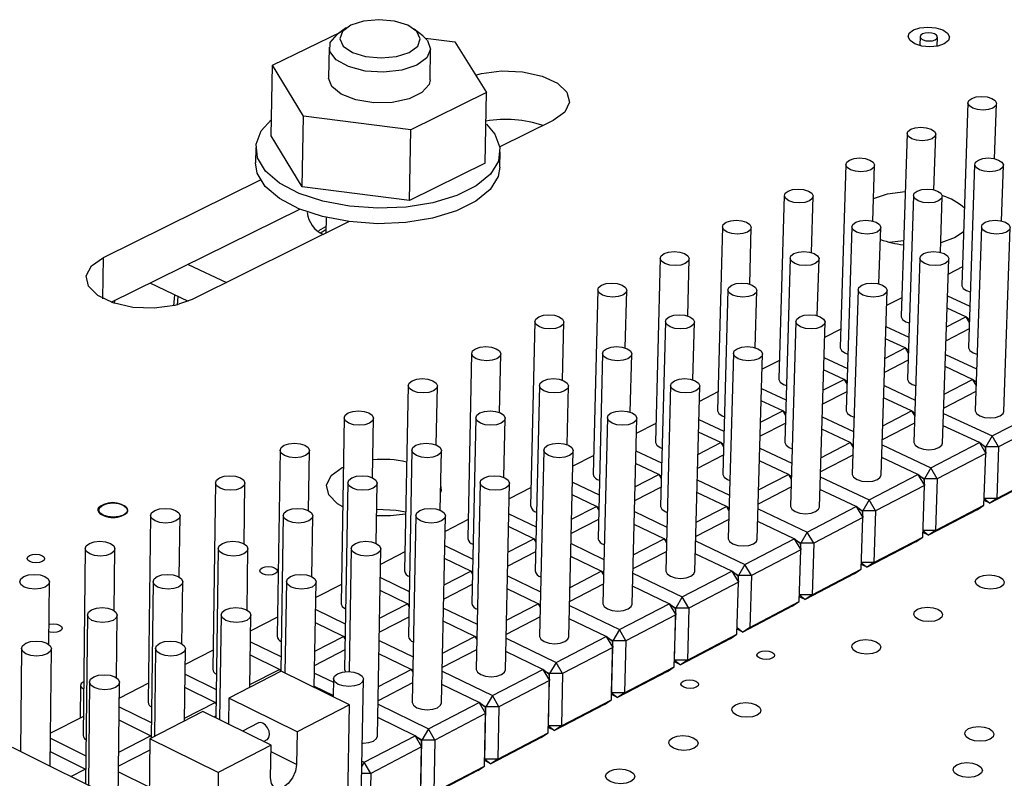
# Model space of a CAD drawing. Extents: x 70 to 210, y 70 to 141.
# Tile 10 of 13: x 149 to 173, y 104 to 122. Entities that reach past the tile are written whole.
import ezdxf

# ---------------------------------------------------------------- set-up
doc = ezdxf.new("R2010")
doc.units = 0
doc.layers.get('0').update_dxf_attribs({"linetype": 'CONTINUOUS'})

msp = doc.modelspace()

# ---------------------------------------------------------------- linework, layer by layer
at = {"color": 7, "linetype": 'CONTINUOUS'}
for p, q in [((155.299, 120.856), (156.94, 121.657)), ((157.065, 121.746), (156.851, 121.594)), ((158.892, 121.558), (158.684, 121.718)), ((158.955, 121.504), (159.652, 121.416)), ((159.652, 121.416), (160.412, 120.207)), ((170.767, 121.539), (170.76, 121.326)), ((171.172, 121.313), (171.179, 121.526)), ((156.654, 121.286), (156.642, 120.551)), ((159.063, 120.509), (159.078, 121.243)), ((155.273, 119.173), (155.299, 120.856)), ((156.041, 119.642), (155.299, 120.856)), ((160.412, 120.207), (158.606, 119.315)), ((160.376, 118.521), (160.412, 120.207)), ((171.908, 119.959), (171.759, 115.603)), ((172.544, 118.624), (172.59, 119.937)), ((156.014, 117.954), (156.041, 119.642)), ((158.606, 119.315), (156.041, 119.642)), ((162.007, 119.54), (160.731, 118.906)), ((158.574, 117.625), (158.606, 119.315)), ((170.454, 119.225), (170.312, 114.861)), ((171.094, 117.882), (171.138, 119.203)), ((156.014, 117.954), (155.273, 119.173)), ((154.905, 118.889), (154.899, 118.524)), ((160.731, 118.421), (160.739, 118.787)), ((160.376, 118.521), (158.574, 117.625)), ((168.992, 118.487), (168.857, 114.115)), ((172.067, 118.488), (171.917, 114.116)), ((169.635, 117.135), (169.678, 118.466)), ((172.707, 117.139), (172.753, 118.465)), ((151.266, 116.269), (155.017, 118.118)), ((158.574, 117.625), (156.014, 117.954)), ((167.522, 117.745), (167.394, 113.365)), ((168.17, 116.384), (168.21, 117.725)), ((170.606, 117.746), (170.463, 113.367)), ((171.249, 116.389), (171.294, 117.724)), ((151.453, 115.195), (155.952, 117.422)), ((157.136, 117.121), (153.385, 115.259)), ((156.585, 117.221), (156.579, 116.845)), ((156.405, 116.911), (156.572, 117.009)), ((166.045, 116.999), (165.924, 112.612)), ((166.696, 115.628), (166.734, 116.98)), ((169.137, 117), (169.001, 112.613)), ((169.783, 115.634), (169.826, 116.979)), ((172.229, 117.001), (172.077, 112.614)), ((172.763, 112.591), (172.918, 116.978)), ((170.031, 116.635), (170.371, 116.674)), ((164.56, 116.249), (164.446, 111.854)), ((165.215, 114.869), (165.251, 116.231)), ((167.66, 116.25), (167.531, 111.855)), ((168.31, 114.875), (168.351, 116.23)), ((170.76, 116.251), (170.615, 111.856)), ((171.303, 111.834), (171.451, 116.229)), ((153.286, 116.102), (154.204, 115.666)), ((171.774, 116.042), (171.439, 115.871)), ((153.293, 115.217), (152.379, 115.653)), ((163.067, 115.495), (162.96, 111.092)), ((163.725, 114.105), (163.76, 115.478)), ((166.175, 115.496), (166.053, 111.093)), ((166.829, 114.111), (166.868, 115.477)), ((169.283, 115.497), (169.146, 111.095)), ((169.835, 111.073), (169.976, 115.476)), ((151.53, 115.233), (151.525, 115.17)), ((152.949, 115.111), (152.968, 115.372)), ((153.035, 115.131), (153.05, 115.333)), ((170.326, 115.302), (169.965, 115.117)), ((171.421, 115.348), (171.951, 115.103)), ((171.86, 114.85), (171.412, 115.058)), ((161.566, 114.737), (161.466, 110.327)), ((164.683, 114.738), (164.567, 110.328)), ((167.799, 114.739), (167.668, 110.329)), ((171.397, 114.612), (171.86, 114.85)), ((171.86, 114.85), (171.938, 114.717)), ((171.94, 114.784), (171.86, 114.85)), ((162.228, 113.337), (162.261, 114.721)), ((165.34, 113.344), (165.377, 114.72)), ((168.36, 110.308), (168.494, 114.719)), ((168.871, 114.557), (168.483, 114.359)), ((169.949, 114.616), (170.495, 114.362)), ((171.933, 114.56), (171.385, 114.279)), ((170.409, 114.105), (169.939, 114.324)), ((169.924, 113.856), (170.409, 114.105)), ((170.409, 114.105), (170.483, 113.979)), ((170.485, 114.043), (170.409, 114.105)), ((160.057, 113.975), (159.965, 109.557)), ((160.723, 112.564), (160.754, 113.961)), ((163.182, 113.976), (163.074, 109.558)), ((163.843, 112.572), (163.879, 113.959)), ((166.307, 113.977), (166.183, 109.559)), ((166.876, 109.54), (167.003, 113.958)), ((167.407, 113.808), (166.993, 113.597)), ((168.468, 113.88), (169.032, 113.617)), ((170.477, 113.812), (169.914, 113.522)), ((171.374, 113.953), (172.112, 113.61)), ((168.95, 113.356), (168.459, 113.585)), ((172.019, 113.356), (171.365, 113.66)), ((168.444, 113.096), (168.95, 113.356)), ((168.95, 113.356), (169.02, 113.237)), ((169.022, 113.298), (168.95, 113.356)), ((171.343, 113.006), (172.019, 113.356)), ((172.019, 113.356), (172.098, 113.221)), ((172.1, 113.289), (172.019, 113.356)), ((158.54, 113.209), (158.455, 108.783)), ((159.21, 111.787), (159.239, 113.196)), ((161.674, 113.21), (161.573, 108.784)), ((162.339, 111.795), (162.372, 113.194)), ((164.807, 113.211), (164.69, 108.785)), ((165.385, 108.767), (165.505, 113.193)), ((166.98, 113.141), (167.56, 112.868)), ((169.904, 113.209), (170.648, 112.862)), ((165.936, 113.056), (165.495, 112.83)), ((169.014, 113.059), (168.434, 112.761)), ((170.561, 112.602), (169.894, 112.914)), ((172.093, 113.063), (171.331, 112.669)), ((167.484, 112.602), (166.971, 112.844)), ((157.015, 112.439), (156.938, 108.005)), ((157.689, 111.006), (157.715, 112.427)), ((160.157, 112.44), (160.063, 108.006)), ((160.826, 111.015), (160.857, 112.425)), ((163.298, 112.441), (163.189, 108.007)), ((163.886, 107.99), (163.998, 112.424)), ((165.483, 112.398), (166.081, 112.115)), ((166.957, 112.331), (167.484, 112.602)), ((167.484, 112.602), (167.549, 112.491)), ((167.551, 112.549), (167.484, 112.602)), ((168.425, 112.462), (169.177, 112.109)), ((169.873, 112.247), (170.561, 112.602)), ((170.561, 112.602), (170.636, 112.475)), ((170.638, 112.54), (170.561, 112.602)), ((171.327, 112.544), (172.484, 112.004)), ((172.484, 112.004), (173.637, 112.602)), ((164.458, 112.3), (163.989, 112.06)), ((167.544, 112.303), (166.947, 111.996)), ((169.095, 111.845), (168.416, 112.164)), ((170.63, 112.306), (169.862, 111.909)), ((172.18, 111.845), (171.317, 112.249)), ((173.79, 112.342), (172.638, 111.742)), ((166.01, 111.845), (165.475, 112.098)), ((172.484, 112.004), (172.334, 111.742)), ((172.638, 111.742), (172.484, 112.004)), ((165.461, 111.563), (166.01, 111.845)), ((166.01, 111.845), (166.071, 111.741)), ((166.072, 111.795), (166.01, 111.845)), ((166.939, 111.711), (167.699, 111.352)), ((168.395, 111.484), (169.095, 111.845)), ((169.095, 111.845), (169.165, 111.725)), ((169.167, 111.787), (169.095, 111.845)), ((169.858, 111.789), (171.021, 111.243)), ((171.021, 111.243), (172.18, 111.845)), ((172.18, 111.845), (172.333, 111.584)), ((172.317, 111.733), (172.18, 111.845)), ((172.334, 111.742), (172.268, 111.773)), ((172.317, 111.733), (172.333, 111.584)), ((172.33, 111.614), (172.334, 111.742)), ((172.638, 111.742), (172.334, 111.742)), ((172.638, 111.742), (172.594, 110.511)), ((155.482, 111.665), (155.412, 107.222)), ((156.16, 110.22), (156.184, 111.654)), ((158.632, 111.666), (158.546, 107.224)), ((159.305, 110.229), (159.334, 111.652)), ((161.782, 111.667), (161.68, 107.225)), ((162.378, 107.209), (162.484, 111.651)), ((162.971, 111.539), (162.475, 111.286)), ((163.979, 111.651), (164.594, 111.359)), ((166.065, 111.543), (165.452, 111.227)), ((169.16, 111.546), (168.385, 111.145)), ((170.714, 111.084), (169.849, 111.491)), ((172.333, 111.584), (171.174, 110.981)), ((172.29, 110.352), (172.333, 111.584)), ((156.965, 111.248), (156.995, 111.263)), ((164.528, 111.084), (163.971, 111.349)), ((167.621, 111.084), (166.93, 111.411)), ((171.021, 111.243), (170.87, 110.981)), ((171.174, 110.981), (171.021, 111.243)), ((163.957, 110.79), (164.528, 111.084)), ((164.528, 111.084), (164.585, 110.988)), ((164.586, 111.038), (164.528, 111.084)), ((166.91, 110.717), (167.621, 111.084)), ((167.621, 111.084), (167.687, 110.971)), ((167.689, 111.03), (167.621, 111.084)), ((168.382, 111.03), (169.549, 110.479)), ((169.549, 110.479), (170.714, 111.084)), ((170.714, 111.084), (170.868, 110.822)), ((170.852, 110.972), (170.714, 111.084)), ((170.87, 110.981), (170.802, 111.013)), ((170.852, 110.972), (170.868, 110.822)), ((170.865, 110.845), (170.87, 110.981)), ((171.174, 110.981), (170.87, 110.981)), ((171.174, 110.981), (171.133, 109.748)), ((173.579, 111.001), (172.428, 110.4)), ((172.594, 110.511), (173.745, 111.112)), ((153.941, 110.886), (153.878, 106.436)), ((154.623, 109.429), (154.644, 110.876)), ((157.099, 110.888), (157.02, 106.437)), ((157.776, 109.439), (157.803, 110.875)), ((160.258, 110.889), (160.163, 106.439)), ((160.863, 106.423), (160.961, 110.874)), ((161.477, 110.775), (160.953, 110.507)), ((162.466, 110.9), (163.099, 110.598)), ((164.579, 110.778), (163.948, 110.454)), ((165.444, 110.956), (166.212, 110.591)), ((167.682, 110.782), (166.9, 110.377)), ((169.241, 110.319), (168.372, 110.729)), ((170.868, 110.822), (169.703, 110.216)), ((170.827, 109.588), (170.868, 110.822)), ((163.039, 110.319), (162.459, 110.596)), ((166.14, 110.319), (165.436, 110.653)), ((172.594, 110.511), (172.295, 110.511)), ((172.295, 110.508), (172.428, 110.4)), ((172.594, 110.511), (172.428, 110.4)), ((151.274, 110.369), (151.214, 110.339)), ((151.759, 110.339), (151.698, 110.369)), ((162.445, 110.014), (163.039, 110.319)), ((163.039, 110.319), (163.09, 110.23)), ((163.092, 110.277), (163.039, 110.319)), ((165.417, 109.945), (166.14, 110.319)), ((166.14, 110.319), (166.201, 110.213)), ((166.203, 110.269), (166.14, 110.319)), ((166.897, 110.267), (168.07, 109.71)), ((168.07, 109.71), (169.241, 110.319)), ((169.241, 110.319), (169.395, 110.056)), ((169.38, 110.207), (169.241, 110.319)), ((169.549, 110.479), (169.398, 110.216)), ((169.703, 110.216), (169.549, 110.479)), ((171.133, 109.748), (172.29, 110.352)), ((172.124, 110.241), (172.29, 110.352)), ((172.428, 110.4), (172.294, 110.463)), ((151.221, 110.129), (151.283, 110.099)), ((151.707, 110.099), (151.767, 110.129)), ((152.391, 110.104), (152.336, 105.645)), ((153.077, 108.633), (153.096, 110.095)), ((155.558, 110.105), (155.498, 106.378)), ((156.239, 108.644), (156.263, 110.093)), ((158.725, 110.106), (158.638, 105.648)), ((159.34, 105.634), (159.43, 110.092)), ((160.945, 110.146), (161.597, 109.834)), ((163.942, 110.197), (164.718, 109.827)), ((169.395, 110.056), (168.224, 109.447)), ((169.398, 110.216), (169.328, 110.249)), ((169.356, 108.82), (169.395, 110.056)), ((169.38, 110.207), (169.395, 110.056)), ((169.393, 110.073), (169.398, 110.216)), ((169.703, 110.216), (169.398, 110.216)), ((169.703, 110.216), (169.663, 108.981)), ((172.124, 110.241), (170.967, 109.637)), ((159.974, 110.006), (159.423, 109.724)), ((161.541, 109.549), (160.938, 109.839)), ((163.085, 110.01), (162.437, 109.676)), ((164.651, 109.549), (163.934, 109.892)), ((166.196, 110.013), (165.408, 109.605)), ((167.76, 109.549), (166.888, 109.963)), ((168.07, 109.71), (167.918, 109.447)), ((168.224, 109.447), (168.07, 109.71)), ((169.663, 108.981), (170.827, 109.588)), ((170.661, 109.477), (170.827, 109.588)), ((170.967, 109.637), (170.83, 109.701)), ((171.133, 109.748), (170.832, 109.748)), ((170.832, 109.745), (170.967, 109.637)), ((171.133, 109.748), (170.967, 109.637)), ((154.008, 109.318), (153.951, 105.268)), ((157.184, 109.319), (157.131, 106.381)), ((159.416, 109.388), (160.086, 109.066)), ((160.925, 109.233), (161.541, 109.549)), ((161.541, 109.549), (161.588, 109.469)), ((161.589, 109.512), (161.541, 109.549)), ((162.431, 109.434), (163.215, 109.058)), ((163.916, 109.17), (164.651, 109.549)), ((164.651, 109.549), (164.708, 109.452)), ((164.709, 109.503), (164.651, 109.549)), ((165.405, 109.499), (166.582, 108.938)), ((166.582, 108.938), (167.76, 109.549)), ((167.76, 109.549), (167.914, 109.286)), ((167.9, 109.438), (167.76, 109.549)), ((167.918, 109.447), (167.846, 109.481)), ((167.9, 109.438), (167.914, 109.286)), ((167.913, 109.295), (167.918, 109.447)), ((168.224, 109.447), (167.918, 109.447)), ((168.224, 109.447), (168.186, 108.209)), ((170.661, 109.477), (169.498, 108.869)), ((150.833, 109.317), (150.785, 104.851)), ((151.523, 107.832), (151.54, 109.309)), ((154.694, 107.845), (154.716, 109.308)), ((157.808, 104.84), (157.891, 109.307)), ((158.464, 109.234), (157.884, 108.937)), ((161.583, 109.237), (160.918, 108.895)), ((163.153, 108.776), (162.424, 109.126)), ((164.702, 109.241), (163.907, 108.829)), ((166.271, 108.776), (165.396, 109.194)), ((167.914, 109.286), (166.737, 108.673)), ((167.877, 108.048), (167.914, 109.286)), ((160.036, 108.776), (159.41, 109.078)), ((166.582, 108.938), (166.43, 108.673)), ((166.737, 108.673), (166.582, 108.938)), ((169.498, 108.869), (169.359, 108.935)), ((169.663, 108.981), (169.361, 108.981)), ((169.361, 108.979), (169.498, 108.869)), ((169.663, 108.981), (169.498, 108.869)), ((157.878, 108.626), (158.567, 108.293)), ((159.397, 108.448), (160.036, 108.776)), ((160.036, 108.776), (160.078, 108.704)), ((160.079, 108.743), (160.036, 108.776)), ((160.913, 108.667), (161.704, 108.286)), ((162.406, 108.39), (163.153, 108.776)), ((163.153, 108.776), (163.206, 108.686)), ((163.207, 108.734), (163.153, 108.776)), ((163.904, 108.728), (165.087, 108.161)), ((165.087, 108.161), (166.271, 108.776)), ((166.271, 108.776), (166.426, 108.512)), ((166.413, 108.664), (166.271, 108.776)), ((166.43, 108.673), (166.356, 108.709)), ((166.413, 108.664), (166.426, 108.512)), ((166.426, 108.512), (166.43, 108.673)), ((166.737, 108.673), (166.43, 108.673)), ((166.737, 108.673), (166.701, 107.434)), ((169.19, 108.709), (168.021, 108.098)), ((168.186, 108.209), (169.356, 108.82)), ((169.19, 108.709), (169.356, 108.82)), ((149.961, 107.026), (149.975, 108.519)), ((152.45, 108.527), (152.404, 104.788)), ((153.14, 107.04), (153.159, 108.518)), ((155.634, 108.528), (155.599, 106.343)), ((156.301, 105.999), (156.344, 108.517)), ((156.946, 108.457), (156.337, 108.146)), ((160.073, 108.461), (159.39, 108.109)), ((163.2, 108.464), (162.398, 108.049)), ((164.774, 107.999), (163.897, 108.42)), ((166.426, 108.512), (165.242, 107.896)), ((166.39, 107.271), (166.426, 108.512)), ((158.523, 107.999), (157.873, 108.314)), ((161.648, 107.999), (160.906, 108.357)), ((165.087, 108.161), (164.935, 107.896)), ((165.242, 107.896), (165.087, 108.161)), ((168.021, 108.098), (167.881, 108.165)), ((168.186, 108.209), (167.882, 108.209)), ((167.882, 108.208), (168.021, 108.098)), ((168.186, 108.209), (168.021, 108.098)), ((157.86, 107.658), (158.523, 107.999)), ((158.523, 107.999), (158.56, 107.935)), ((158.56, 107.97), (158.523, 107.999)), ((160.889, 107.606), (161.648, 107.999)), ((161.648, 107.999), (161.696, 107.917)), ((161.697, 107.961), (161.648, 107.999)), ((162.396, 107.953), (163.584, 107.38)), ((163.584, 107.38), (164.774, 107.999)), ((164.774, 107.999), (164.929, 107.733)), ((164.917, 107.887), (164.774, 107.999)), ((164.935, 107.896), (164.858, 107.933)), ((167.712, 107.937), (166.536, 107.323)), ((166.701, 107.434), (167.877, 108.048)), ((167.712, 107.937), (167.877, 108.048)), ((150.884, 107.731), (150.84, 103.698)), ((151.578, 106.231), (151.595, 107.724)), ((154.076, 107.733), (154.04, 105.224)), ((154.762, 106), (154.788, 107.722)), ((155.419, 107.676), (154.782, 107.351)), ((156.333, 107.861), (157.039, 107.517)), ((158.555, 107.68), (157.854, 107.319)), ((159.386, 107.896), (160.186, 107.509)), ((161.691, 107.683), (160.882, 107.265)), ((164.929, 107.733), (163.739, 107.115)), ((164.896, 106.491), (164.929, 107.733)), ((164.901, 106.654), (164.935, 107.896)), ((164.917, 107.887), (164.929, 107.733)), ((165.242, 107.896), (164.935, 107.896)), ((165.242, 107.896), (165.208, 106.654)), ((157.001, 107.217), (156.327, 107.545)), ((160.135, 107.217), (159.379, 107.583)), ((163.269, 107.217), (162.389, 107.642)), ((156.316, 106.865), (157.001, 107.217)), ((157.001, 107.217), (157.033, 107.162)), ((157.034, 107.192), (157.001, 107.217)), ((159.364, 106.818), (160.135, 107.217)), ((160.135, 107.217), (160.178, 107.144)), ((160.179, 107.183), (160.135, 107.217)), ((162.073, 106.595), (163.269, 107.217)), ((163.269, 107.217), (163.425, 106.951)), ((163.413, 107.105), (163.269, 107.217)), ((163.584, 107.38), (163.431, 107.115)), ((163.739, 107.115), (163.584, 107.38)), ((165.208, 106.654), (166.39, 107.271)), ((166.226, 107.16), (166.39, 107.271)), ((166.536, 107.323), (166.394, 107.391)), ((166.395, 107.434), (166.536, 107.323)), ((166.701, 107.434), (166.536, 107.323)), ((154.778, 107.091), (155.504, 106.736)), ((157.85, 107.122), (158.659, 106.728)), ((160.88, 107.173), (162.073, 106.595)), ((163.431, 107.115), (163.353, 107.152)), ((163.4, 105.87), (163.431, 107.115)), ((163.413, 107.105), (163.425, 106.951)), ((163.739, 107.115), (163.431, 107.115)), ((163.739, 107.115), (163.708, 105.87)), ((166.226, 107.16), (165.044, 106.543)), ((149.309, 106.932), (149.287, 104.472)), ((149.994, 104.12), (150.022, 106.925)), ((152.51, 106.933), (152.484, 104.829)), ((153.2, 105.197), (153.223, 106.924)), ((153.884, 106.891), (153.218, 106.551)), ((155.471, 106.431), (154.773, 106.773)), ((157.028, 106.895), (156.31, 106.525)), ((158.614, 106.431), (157.845, 106.806)), ((160.173, 106.898), (159.357, 106.476)), ((161.756, 106.431), (160.873, 106.859)), ((163.425, 106.951), (162.228, 106.329)), ((163.394, 105.706), (163.425, 106.951)), ((162.073, 106.595), (161.919, 106.329)), ((162.228, 106.329), (162.073, 106.595)), ((165.044, 106.543), (164.899, 106.613)), ((164.9, 106.655), (164.901, 106.654)), ((165.208, 106.654), (164.901, 106.654)), ((164.901, 106.654), (165.044, 106.543)), ((165.208, 106.654), (165.044, 106.543)), ((153.215, 106.318), (153.96, 105.951)), ((155.513, 106.386), (154.259, 105.741)), ((154.763, 106.067), (155.471, 106.431)), ((155.471, 106.431), (155.498, 106.385)), ((155.499, 106.41), (155.471, 106.431)), ((157.144, 105.587), (155.513, 106.386)), ((156.307, 106.343), (156.757, 106.123)), ((157.83, 106.026), (158.614, 106.431)), ((158.614, 106.431), (158.652, 106.366)), ((158.652, 106.402), (158.614, 106.431)), ((159.355, 106.39), (160.553, 105.806)), ((160.553, 105.806), (161.756, 106.431)), ((161.756, 106.431), (161.912, 106.164)), ((161.901, 106.319), (161.756, 106.431)), ((161.919, 106.329), (161.838, 106.368)), ((161.89, 105.082), (161.919, 106.329)), ((161.901, 106.319), (161.912, 106.164)), ((162.228, 106.329), (161.919, 106.329)), ((162.228, 106.329), (162.199, 105.082)), ((164.731, 106.38), (163.543, 105.76)), ((163.708, 105.87), (164.896, 106.491)), ((164.731, 106.38), (164.896, 106.491)), ((150.719, 106.052), (150.71, 105.268)), ((150.935, 106.129), (150.909, 103.664)), ((151.618, 103.311), (151.65, 106.121)), ((152.341, 106.102), (151.646, 105.746)), ((156.758, 106.208), (156.751, 105.779)), ((157.392, 101.691), (157.474, 106.195)), ((158.647, 106.109), (157.824, 105.683)), ((160.235, 105.641), (159.349, 106.073)), ((161.912, 106.164), (160.709, 105.539)), ((161.883, 104.918), (161.912, 106.164)), ((150.785, 105.972), (150.797, 105.967)), ((153.933, 105.641), (153.211, 105.997)), ((156.751, 105.804), (156.302, 106.024)), ((160.553, 105.806), (160.399, 105.539)), ((160.709, 105.539), (160.553, 105.806)), ((163.543, 105.76), (163.397, 105.831)), ((163.398, 105.871), (163.4, 105.87)), ((163.708, 105.87), (163.4, 105.87)), ((163.4, 105.87), (163.543, 105.76)), ((163.708, 105.87), (163.543, 105.76)), ((153.201, 105.265), (153.933, 105.641)), ((153.933, 105.641), (153.955, 105.603)), ((153.956, 105.624), (153.933, 105.641)), ((154.259, 105.741), (154.25, 105.121)), ((155.89, 104.939), (154.259, 105.741)), ((157.144, 105.587), (155.89, 104.939)), ((157.06, 100.881), (157.144, 105.587)), ((157.822, 105.602), (159.026, 105.013)), ((159.026, 105.013), (160.235, 105.641)), ((160.235, 105.641), (160.391, 105.374)), ((160.381, 105.53), (160.235, 105.641)), ((160.399, 105.539), (160.316, 105.58)), ((163.229, 105.596), (162.035, 104.972)), ((162.199, 105.082), (163.394, 105.706)), ((163.229, 105.596), (163.394, 105.706)), ((151.643, 105.54), (152.408, 105.162)), ((153.638, 105.422), (152.376, 104.774)), ((155.269, 104.618), (153.638, 105.422)), ((160.391, 105.374), (159.182, 104.745)), ((160.364, 104.124), (160.391, 105.374)), ((160.372, 104.29), (160.399, 105.539)), ((160.381, 105.53), (160.391, 105.374)), ((160.709, 105.539), (160.399, 105.539)), ((160.709, 105.539), (160.682, 104.29)), ((150.79, 105.309), (150.002, 104.906)), ((152.387, 104.847), (151.64, 105.217)), ((153.951, 105.312), (153.907, 105.29)), ((154.965, 105.152), (154.584, 104.956)), ((158.706, 104.847), (157.816, 105.283)), ((155.89, 104.939), (155.877, 104.163)), ((159.026, 105.013), (158.871, 104.745)), ((159.182, 104.745), (159.026, 105.013)), ((160.682, 104.29), (161.883, 104.918)), ((161.719, 104.807), (161.883, 104.918)), ((162.035, 104.972), (161.886, 105.044)), ((161.887, 105.084), (161.89, 105.082)), ((162.199, 105.082), (161.89, 105.082)), ((161.89, 105.082), (162.035, 104.972)), ((162.199, 105.082), (162.035, 104.972)), ((150.001, 104.79), (150.848, 104.369)), ((151.631, 104.458), (152.387, 104.847)), ((152.376, 104.774), (152.318, 100.059)), ((154.008, 103.966), (152.376, 104.774)), ((152.387, 104.847), (152.404, 104.818)), ((152.404, 104.834), (152.387, 104.847)), ((155.269, 104.618), (154.008, 103.966)), ((155.085, 104.709), (155.171, 104.754)), ((155.257, 103.842), (155.269, 104.618)), ((157.49, 104.215), (158.706, 104.847)), ((158.706, 104.847), (158.863, 104.578)), ((158.853, 104.735), (158.706, 104.847)), ((158.871, 104.745), (158.785, 104.787)), ((158.847, 103.494), (158.871, 104.745)), ((158.853, 104.735), (158.863, 104.578)), ((159.182, 104.745), (158.871, 104.745)), ((159.182, 104.745), (159.157, 103.494)), ((161.719, 104.807), (160.518, 104.18)), ((151.938, 103.152), (149.095, 104.568)), ((150.833, 104.048), (149.998, 104.464)), ((152.373, 104.5), (151.627, 104.117)), ((158.863, 104.578), (157.647, 103.946)), ((158.838, 103.327), (158.863, 104.578)), ((157.49, 104.215), (157.436, 104.122)), ((157.439, 104.241), (157.49, 104.215)), ((157.647, 103.946), (157.49, 104.215)), ((160.518, 104.18), (160.367, 104.253)), ((160.368, 104.292), (160.372, 104.29)), ((160.682, 104.29), (160.372, 104.29)), ((160.372, 104.29), (160.518, 104.18)), ((160.682, 104.29), (160.518, 104.18)), ((150.491, 103.873), (150.833, 104.048)), ((150.833, 104.048), (150.844, 104.029)), ((150.844, 104.04), (150.833, 104.048)), ((151.625, 103.983), (152.362, 103.617)), ((154.008, 103.966), (153.94, 99.243)), ((157.647, 103.946), (157.433, 103.946)), ((157.647, 103.946), (157.624, 102.693)), ((160.201, 104.014), (158.993, 103.383)), ((159.157, 103.494), (160.364, 104.124)), ((160.201, 104.014), (160.364, 104.124))]:
    msp.add_line(p, q, dxfattribs=at)
at = {"color": 8, "linetype": 'CONTINUOUS'}
for p, q in [((151.255, 115.282), (151.266, 116.269)), ((151.767, 110.127), (151.767, 110.129)), ((155.877, 104.163), (155.267, 104.464))]:
    msp.add_line(p, q, dxfattribs=at)
at = {"color": 7, "linetype": 'CONTINUOUS'}
for points in [[(158.569, 121.163), (158.769, 121.312), (158.831, 121.487), (158.747, 121.662), (158.53, 121.81), (158.212, 121.908), (157.843, 121.943), (157.478, 121.908), (157.172, 121.81), (156.972, 121.662), (156.909, 121.487), (156.992, 121.312), (157.209, 121.163), (157.526, 121.064), (157.897, 121.029), (158.263, 121.064), (158.569, 121.163)], [(158.748, 120.858), (158.387, 120.737), (157.956, 120.689), (157.512, 120.718), (157.117, 120.822), (156.823, 120.985), (156.67, 121.186), (156.679, 121.398), (156.849, 121.592), (156.851, 121.594)], [(158.892, 121.558), (159.003, 121.449), (159.078, 121.239), (158.989, 121.033), (158.748, 120.858)], [(170.606, 121.699), (170.761, 121.75), (170.948, 121.768), (171.139, 121.75), (171.305, 121.699), (171.42, 121.623), (171.467, 121.533), (171.439, 121.443), (171.34, 121.366), (171.185, 121.315), (170.998, 121.297), (170.806, 121.315), (170.641, 121.366), (170.526, 121.443), (170.479, 121.533), (170.507, 121.623), (170.606, 121.699)], [(170.82, 121.602), (170.779, 121.57), (170.767, 121.533), (170.786, 121.495), (170.834, 121.463), (170.904, 121.442), (170.983, 121.435), (171.061, 121.442), (171.126, 121.463), (171.167, 121.495), (171.179, 121.533), (171.159, 121.57), (171.111, 121.602), (171.042, 121.623), (170.962, 121.631), (170.884, 121.623), (170.82, 121.602)], [(160.151, 120.621), (160.292, 120.658), (160.773, 120.72), (161.274, 120.699), (161.737, 120.598), (162.105, 120.428), (162.333, 120.21), (162.395, 119.971), (162.282, 119.738), (162.007, 119.54)], [(159.063, 120.509), (159.039, 120.399), (158.871, 120.205), (158.566, 120.054), (158.163, 119.968), (157.718, 119.958), (157.292, 120.026), (156.942, 120.162), (156.715, 120.348), (156.642, 120.551)], [(171.996, 120.063), (172.102, 120.098), (172.231, 120.111), (172.363, 120.098), (172.477, 120.063), (172.557, 120.01), (172.59, 119.948), (172.571, 119.886), (172.503, 119.833), (172.396, 119.797), (172.267, 119.785), (172.135, 119.797), (172.021, 119.833), (171.941, 119.886), (171.908, 119.948), (171.928, 120.01), (171.996, 120.063)], [(160.411, 119.451), (160.614, 119.209), (160.734, 118.888), (160.697, 118.564), (160.505, 118.254), (160.167, 117.976), (159.701, 117.744), (159.134, 117.572), (158.494, 117.469), (157.818, 117.44), (157.142, 117.488), (156.503, 117.609), (155.937, 117.797), (155.473, 118.041), (155.136, 118.329), (154.946, 118.644), (154.911, 118.969), (155.032, 119.287), (155.279, 119.561)], [(170.542, 119.33), (170.649, 119.365), (170.779, 119.378), (170.911, 119.365), (171.025, 119.33), (171.105, 119.277), (171.137, 119.214), (171.118, 119.151), (171.049, 119.098), (170.942, 119.063), (170.813, 119.05), (170.681, 119.063), (170.566, 119.098), (170.487, 119.151), (170.454, 119.214), (170.474, 119.277), (170.542, 119.33)], [(160.731, 118.421), (160.689, 118.198), (160.497, 117.888), (160.159, 117.61), (159.694, 117.378), (159.126, 117.205), (158.487, 117.102), (157.811, 117.073), (157.136, 117.121), (156.497, 117.242), (155.931, 117.431), (155.467, 117.675), (155.131, 117.963), (154.94, 118.278), (154.899, 118.524)], [(169.081, 118.593), (169.189, 118.629), (169.318, 118.641), (169.451, 118.629), (169.565, 118.593), (169.645, 118.539), (169.677, 118.476), (169.657, 118.413), (169.589, 118.36), (169.481, 118.324), (169.351, 118.312), (169.219, 118.324), (169.104, 118.36), (169.024, 118.413), (168.992, 118.476), (169.012, 118.539), (169.081, 118.593)], [(172.156, 118.593), (172.263, 118.629), (172.392, 118.641), (172.525, 118.629), (172.64, 118.593), (172.72, 118.539), (172.753, 118.476), (172.734, 118.413), (172.665, 118.36), (172.558, 118.324), (172.428, 118.312), (172.296, 118.324), (172.181, 118.36), (172.101, 118.413), (172.068, 118.476), (172.087, 118.539), (172.156, 118.593)], [(167.612, 117.852), (167.72, 117.888), (167.851, 117.9), (167.983, 117.888), (168.098, 117.852), (168.177, 117.798), (168.209, 117.735), (168.189, 117.672), (168.12, 117.618), (168.012, 117.582), (167.882, 117.569), (167.749, 117.582), (167.634, 117.618), (167.555, 117.672), (167.523, 117.735), (167.543, 117.798), (167.612, 117.852)], [(169.653, 117.676), (169.984, 117.786), (170.409, 117.843)], [(170.695, 117.852), (170.803, 117.888), (170.933, 117.9), (171.065, 117.888), (171.18, 117.852), (171.26, 117.798), (171.293, 117.735), (171.274, 117.672), (171.205, 117.618), (171.097, 117.582), (170.967, 117.569), (170.834, 117.582), (170.719, 117.618), (170.639, 117.672), (170.606, 117.735), (170.626, 117.798), (170.695, 117.852)], [(166.136, 117.107), (166.245, 117.143), (166.375, 117.156), (166.508, 117.143), (166.623, 117.107), (166.702, 117.053), (166.734, 116.989), (166.713, 116.926), (166.644, 116.872), (166.535, 116.836), (166.404, 116.823), (166.271, 116.836), (166.156, 116.872), (166.077, 116.926), (166.045, 116.989), (166.066, 117.053), (166.136, 117.107)], [(169.227, 117.107), (169.335, 117.143), (169.465, 117.156), (169.598, 117.143), (169.713, 117.107), (169.793, 117.053), (169.826, 116.989), (169.806, 116.926), (169.737, 116.872), (169.629, 116.836), (169.498, 116.823), (169.365, 116.836), (169.25, 116.872), (169.17, 116.926), (169.137, 116.989), (169.157, 117.053), (169.227, 117.107)], [(172.317, 117.107), (172.425, 117.143), (172.555, 117.156), (172.688, 117.143), (172.804, 117.107), (172.884, 117.053), (172.918, 116.989), (172.899, 116.926), (172.83, 116.872), (172.722, 116.836), (172.592, 116.823), (172.458, 116.836), (172.343, 116.872), (172.262, 116.926), (172.229, 116.989), (172.248, 117.053), (172.317, 117.107)], [(156.458, 116.859), (156.486, 116.879), (156.58, 116.938)], [(171.803, 116.878), (171.603, 116.743), (171.257, 116.619)], [(164.652, 116.358), (164.761, 116.395), (164.892, 116.407), (165.025, 116.395), (165.14, 116.358), (165.219, 116.304), (165.251, 116.24), (165.23, 116.176), (165.159, 116.122), (165.05, 116.085), (164.919, 116.073), (164.786, 116.085), (164.671, 116.122), (164.592, 116.176), (164.56, 116.24), (164.581, 116.304), (164.652, 116.358)], [(167.751, 116.358), (167.859, 116.395), (167.99, 116.407), (168.123, 116.395), (168.239, 116.358), (168.318, 116.304), (168.351, 116.24), (168.331, 116.176), (168.261, 116.122), (168.152, 116.085), (168.021, 116.073), (167.888, 116.085), (167.772, 116.122), (167.693, 116.176), (167.66, 116.24), (167.681, 116.304), (167.751, 116.358)], [(170.849, 116.358), (170.957, 116.395), (171.088, 116.407), (171.222, 116.395), (171.337, 116.358), (171.418, 116.304), (171.451, 116.24), (171.431, 116.176), (171.362, 116.122), (171.254, 116.085), (171.123, 116.073), (170.99, 116.085), (170.874, 116.122), (170.793, 116.176), (170.76, 116.24), (170.78, 116.304), (170.849, 116.358)], [(153.385, 115.259), (152.972, 115.116), (152.479, 115.052), (151.968, 115.073), (151.5, 115.179), (151.132, 115.355), (150.908, 115.58), (150.856, 115.827), (150.98, 116.067), (151.266, 116.269)], [(163.16, 115.606), (163.269, 115.642), (163.401, 115.655), (163.534, 115.642), (163.649, 115.606), (163.728, 115.551), (163.76, 115.487), (163.738, 115.422), (163.667, 115.368), (163.558, 115.331), (163.426, 115.318), (163.293, 115.331), (163.178, 115.368), (163.099, 115.422), (163.067, 115.487), (163.089, 115.551), (163.16, 115.606)], [(166.267, 115.606), (166.376, 115.642), (166.507, 115.655), (166.64, 115.642), (166.756, 115.606), (166.836, 115.551), (166.868, 115.487), (166.847, 115.422), (166.777, 115.368), (166.668, 115.331), (166.536, 115.318), (166.403, 115.331), (166.287, 115.368), (166.208, 115.422), (166.176, 115.487), (166.196, 115.551), (166.267, 115.606)], [(169.374, 115.606), (169.482, 115.642), (169.613, 115.655), (169.747, 115.642), (169.863, 115.606), (169.943, 115.551), (169.976, 115.487), (169.956, 115.422), (169.887, 115.368), (169.778, 115.331), (169.647, 115.318), (169.513, 115.331), (169.397, 115.368), (169.316, 115.422), (169.284, 115.487), (169.304, 115.551), (169.374, 115.606)], [(171.759, 115.603), (171.76, 115.592), (171.792, 115.529), (171.872, 115.476), (171.963, 115.445)], [(161.66, 114.849), (161.77, 114.886), (161.901, 114.898), (162.035, 114.886), (162.15, 114.849), (162.229, 114.794), (162.261, 114.729), (162.239, 114.665), (162.168, 114.61), (162.058, 114.573), (161.926, 114.56), (161.792, 114.573), (161.677, 114.61), (161.597, 114.665), (161.566, 114.729), (161.588, 114.794), (161.66, 114.849)], [(164.775, 114.849), (164.884, 114.886), (165.016, 114.898), (165.15, 114.886), (165.265, 114.849), (165.345, 114.794), (165.377, 114.729), (165.356, 114.665), (165.285, 114.61), (165.176, 114.573), (165.044, 114.56), (164.91, 114.573), (164.794, 114.61), (164.715, 114.665), (164.683, 114.729), (164.704, 114.794), (164.775, 114.849)], [(167.89, 114.849), (167.999, 114.886), (168.131, 114.898), (168.265, 114.886), (168.381, 114.849), (168.461, 114.794), (168.494, 114.729), (168.473, 114.665), (168.403, 114.61), (168.294, 114.573), (168.162, 114.56), (168.028, 114.573), (167.912, 114.61), (167.832, 114.665), (167.799, 114.729), (167.82, 114.794), (167.89, 114.849)], [(170.312, 114.861), (170.312, 114.85), (170.345, 114.787), (170.424, 114.733), (170.507, 114.704)], [(160.152, 114.088), (160.262, 114.125), (160.394, 114.138), (160.528, 114.125), (160.644, 114.088), (160.723, 114.033), (160.753, 113.968), (160.731, 113.903), (160.66, 113.848), (160.549, 113.811), (160.417, 113.798), (160.283, 113.811), (160.167, 113.848), (160.088, 113.903), (160.058, 113.968), (160.08, 114.033), (160.152, 114.088)], [(163.275, 114.088), (163.385, 114.125), (163.517, 114.138), (163.651, 114.125), (163.767, 114.088), (163.847, 114.033), (163.878, 113.968), (163.857, 113.903), (163.786, 113.848), (163.676, 113.811), (163.543, 113.798), (163.409, 113.811), (163.293, 113.848), (163.214, 113.903), (163.182, 113.968), (163.204, 114.033), (163.275, 114.088)], [(166.399, 114.088), (166.508, 114.125), (166.64, 114.138), (166.774, 114.125), (166.891, 114.088), (166.971, 114.033), (167.003, 113.968), (166.982, 113.903), (166.912, 113.848), (166.802, 113.811), (166.67, 113.798), (166.536, 113.811), (166.42, 113.848), (166.339, 113.903), (166.307, 113.968), (166.328, 114.033), (166.399, 114.088)], [(168.857, 114.115), (168.857, 114.105), (168.889, 114.041), (168.968, 113.987), (169.042, 113.961)], [(171.917, 114.116), (171.918, 114.105), (171.951, 114.041), (172.03, 113.987), (172.123, 113.956)], [(158.636, 113.323), (158.746, 113.36), (158.879, 113.373), (159.013, 113.36), (159.129, 113.323), (159.208, 113.268), (159.238, 113.203), (159.216, 113.137), (159.144, 113.082), (159.033, 113.044), (158.9, 113.031), (158.765, 113.044), (158.65, 113.082), (158.571, 113.137), (158.541, 113.203), (158.563, 113.268), (158.636, 113.323)], [(161.767, 113.323), (161.878, 113.36), (162.01, 113.373), (162.145, 113.36), (162.261, 113.323), (162.34, 113.268), (162.372, 113.203), (162.35, 113.137), (162.278, 113.082), (162.168, 113.044), (162.035, 113.031), (161.9, 113.044), (161.784, 113.082), (161.705, 113.137), (161.674, 113.203), (161.696, 113.268), (161.767, 113.323)], [(164.899, 113.323), (165.009, 113.36), (165.142, 113.373), (165.276, 113.36), (165.392, 113.323), (165.473, 113.268), (165.505, 113.203), (165.484, 113.137), (165.413, 113.082), (165.302, 113.044), (165.17, 113.031), (165.035, 113.044), (164.919, 113.082), (164.839, 113.137), (164.807, 113.203), (164.828, 113.268), (164.899, 113.323)], [(167.394, 113.365), (167.395, 113.356), (167.426, 113.292), (167.505, 113.237), (167.571, 113.213)], [(170.463, 113.367), (170.463, 113.356), (170.496, 113.292), (170.575, 113.237), (170.66, 113.208)], [(165.924, 112.612), (165.924, 112.602), (165.956, 112.538), (166.035, 112.483), (166.091, 112.462)], [(169.001, 112.613), (169.001, 112.602), (169.033, 112.538), (169.113, 112.483), (169.188, 112.456)], [(172.077, 112.614), (172.077, 112.602), (172.11, 112.538), (172.191, 112.483), (172.306, 112.447), (172.438, 112.434), (172.568, 112.447), (172.675, 112.483), (172.744, 112.538), (172.763, 112.591)], [(157.111, 112.554), (157.223, 112.592), (157.356, 112.605), (157.49, 112.592), (157.606, 112.554), (157.685, 112.499), (157.715, 112.433), (157.692, 112.367), (157.62, 112.311), (157.508, 112.274), (157.375, 112.261), (157.24, 112.274), (157.125, 112.311), (157.046, 112.367), (157.016, 112.433), (157.039, 112.499), (157.111, 112.554)], [(160.252, 112.554), (160.363, 112.592), (160.496, 112.605), (160.63, 112.592), (160.746, 112.554), (160.826, 112.499), (160.857, 112.433), (160.835, 112.367), (160.762, 112.311), (160.651, 112.274), (160.518, 112.261), (160.383, 112.274), (160.267, 112.311), (160.188, 112.367), (160.157, 112.433), (160.179, 112.499), (160.252, 112.554)], [(163.392, 112.554), (163.502, 112.592), (163.635, 112.605), (163.77, 112.592), (163.886, 112.554), (163.967, 112.499), (163.998, 112.433), (163.977, 112.367), (163.905, 112.311), (163.795, 112.274), (163.662, 112.261), (163.527, 112.274), (163.41, 112.311), (163.33, 112.367), (163.299, 112.433), (163.32, 112.499), (163.392, 112.554)], [(155.579, 111.781), (155.691, 111.819), (155.824, 111.832), (155.959, 111.819), (156.075, 111.781), (156.154, 111.725), (156.184, 111.659), (156.16, 111.593), (156.087, 111.537), (155.975, 111.5), (155.842, 111.486), (155.707, 111.5), (155.591, 111.537), (155.512, 111.593), (155.482, 111.659), (155.506, 111.725), (155.579, 111.781)], [(158.728, 111.781), (158.839, 111.819), (158.973, 111.832), (159.108, 111.819), (159.224, 111.781), (159.303, 111.725), (159.334, 111.659), (159.311, 111.593), (159.239, 111.537), (159.127, 111.5), (158.993, 111.486), (158.858, 111.5), (158.742, 111.537), (158.663, 111.593), (158.632, 111.659), (158.655, 111.725), (158.728, 111.781)], [(161.876, 111.781), (161.987, 111.819), (162.121, 111.832), (162.256, 111.819), (162.372, 111.781), (162.452, 111.725), (162.484, 111.659), (162.462, 111.593), (162.39, 111.537), (162.279, 111.5), (162.145, 111.486), (162.01, 111.5), (161.894, 111.537), (161.814, 111.593), (161.782, 111.659), (161.804, 111.725), (161.876, 111.781)], [(164.446, 111.854), (164.446, 111.845), (164.477, 111.781), (164.556, 111.726), (164.603, 111.707)], [(167.531, 111.855), (167.531, 111.845), (167.563, 111.781), (167.642, 111.726), (167.709, 111.701)], [(170.615, 111.856), (170.616, 111.845), (170.648, 111.781), (170.728, 111.726), (170.844, 111.689), (170.976, 111.676), (171.107, 111.689), (171.214, 111.726), (171.283, 111.781), (171.303, 111.834)], [(156.978, 110.311), (156.858, 110.383), (156.646, 110.596), (156.592, 110.83), (156.703, 111.057), (156.965, 111.248)], [(154.038, 111.004), (154.151, 111.042), (154.285, 111.055), (154.42, 111.042), (154.536, 111.004), (154.614, 110.948), (154.644, 110.881), (154.62, 110.815), (154.547, 110.759), (154.434, 110.721), (154.3, 110.708), (154.165, 110.721), (154.049, 110.759), (153.97, 110.815), (153.941, 110.881), (153.965, 110.948), (154.038, 111.004)], [(157.196, 111.004), (157.308, 111.042), (157.441, 111.055), (157.577, 111.042), (157.693, 111.004), (157.772, 110.948), (157.803, 110.881), (157.78, 110.815), (157.707, 110.759), (157.594, 110.721), (157.461, 110.708), (157.325, 110.721), (157.209, 110.759), (157.13, 110.815), (157.099, 110.881), (157.122, 110.948), (157.196, 111.004)], [(160.353, 111.004), (160.464, 111.042), (160.598, 111.055), (160.733, 111.042), (160.85, 111.004), (160.93, 110.948), (160.961, 110.881), (160.939, 110.815), (160.866, 110.759), (160.755, 110.721), (160.621, 110.708), (160.485, 110.721), (160.369, 110.759), (160.289, 110.815), (160.258, 110.881), (160.28, 110.948), (160.353, 111.004)], [(166.053, 111.093), (166.053, 111.084), (166.085, 111.019), (166.164, 110.964), (166.222, 110.941)], [(169.146, 111.095), (169.146, 111.084), (169.178, 111.019), (169.258, 110.964), (169.374, 110.927), (169.507, 110.914), (169.637, 110.927), (169.746, 110.964), (169.815, 111.019), (169.835, 111.073)], [(159.317, 110.837), (159.326, 110.712), (159.314, 110.651)], [(151.214, 110.339), (151.177, 110.316), (151.151, 110.29), (151.134, 110.263), (151.13, 110.234), (151.136, 110.205), (151.154, 110.177), (151.183, 110.151), (151.221, 110.129)], [(151.251, 110.355), (151.361, 110.392), (151.492, 110.405), (151.623, 110.392), (151.736, 110.355), (151.812, 110.3), (151.841, 110.235), (151.817, 110.17), (151.744, 110.115), (151.634, 110.078), (151.504, 110.065), (151.372, 110.078), (151.259, 110.115), (151.183, 110.17), (151.155, 110.235), (151.179, 110.3), (151.251, 110.355)], [(151.767, 110.129), (151.803, 110.151), (151.83, 110.177), (151.846, 110.205), (151.851, 110.234), (151.844, 110.263), (151.826, 110.29), (151.797, 110.316), (151.759, 110.339)], [(152.49, 110.223), (152.602, 110.261), (152.737, 110.274), (152.872, 110.261), (152.988, 110.223), (153.067, 110.166), (153.096, 110.099), (153.072, 110.032), (152.998, 109.976), (152.885, 109.938), (152.75, 109.925), (152.615, 109.938), (152.499, 109.976), (152.42, 110.032), (152.391, 110.099), (152.415, 110.166), (152.49, 110.223)], [(155.655, 110.223), (155.768, 110.261), (155.902, 110.274), (156.037, 110.261), (156.154, 110.223), (156.233, 110.166), (156.263, 110.099), (156.24, 110.032), (156.166, 109.976), (156.054, 109.938), (155.919, 109.925), (155.784, 109.938), (155.667, 109.976), (155.588, 110.032), (155.558, 110.099), (155.582, 110.166), (155.655, 110.223)], [(158.821, 110.223), (158.933, 110.261), (159.067, 110.274), (159.203, 110.261), (159.319, 110.223), (159.399, 110.166), (159.43, 110.099), (159.407, 110.032), (159.335, 109.976), (159.222, 109.938), (159.088, 109.925), (158.952, 109.938), (158.836, 109.976), (158.756, 110.032), (158.725, 110.099), (158.748, 110.166), (158.821, 110.223)], [(164.567, 110.328), (164.568, 110.319), (164.599, 110.253), (164.678, 110.198), (164.727, 110.178)], [(167.668, 110.329), (167.669, 110.319), (167.701, 110.253), (167.781, 110.198), (167.896, 110.161), (168.03, 110.148), (168.161, 110.161), (168.269, 110.198), (168.339, 110.253), (168.36, 110.308)], [(158.481, 110.137), (158.117, 110.096), (157.788, 110.101)], [(157.791, 110.257), (158.253, 110.236), (158.482, 110.195)], [(166.183, 109.559), (166.183, 109.549), (166.215, 109.484), (166.295, 109.428), (166.411, 109.391), (166.544, 109.378), (166.676, 109.391), (166.785, 109.428), (166.855, 109.484), (166.876, 109.54)], [(150.932, 109.437), (151.046, 109.475), (151.18, 109.489), (151.316, 109.475), (151.432, 109.437), (151.511, 109.38), (151.54, 109.313), (151.515, 109.246), (151.441, 109.189), (151.327, 109.151), (151.192, 109.137), (151.056, 109.151), (150.94, 109.189), (150.862, 109.246), (150.833, 109.313), (150.857, 109.38), (150.932, 109.437)], [(154.106, 109.437), (154.219, 109.475), (154.354, 109.489), (154.49, 109.475), (154.606, 109.437), (154.686, 109.38), (154.715, 109.313), (154.692, 109.246), (154.618, 109.189), (154.504, 109.151), (154.37, 109.137), (154.234, 109.151), (154.117, 109.189), (154.038, 109.246), (154.008, 109.313), (154.032, 109.38), (154.106, 109.437)], [(157.281, 109.437), (157.393, 109.475), (157.528, 109.489), (157.664, 109.475), (157.781, 109.437), (157.86, 109.38), (157.891, 109.313), (157.868, 109.246), (157.794, 109.189), (157.682, 109.151), (157.547, 109.137), (157.411, 109.151), (157.294, 109.189), (157.214, 109.246), (157.184, 109.313), (157.207, 109.38), (157.281, 109.437)], [(149.502, 109.152), (149.57, 109.175), (149.649, 109.183), (149.73, 109.175), (149.798, 109.152), (149.844, 109.119), (149.861, 109.079), (149.847, 109.039), (149.802, 109.005), (149.735, 108.983), (149.655, 108.975), (149.575, 108.983), (149.506, 109.005), (149.46, 109.039), (149.443, 109.079), (149.458, 109.119), (149.502, 109.152)], [(155.057, 108.858), (155.124, 108.881), (155.204, 108.889), (155.284, 108.881), (155.353, 108.858), (155.4, 108.824), (155.418, 108.785), (155.404, 108.745), (155.36, 108.711), (155.293, 108.688), (155.214, 108.68), (155.133, 108.688), (155.064, 108.711), (155.017, 108.745), (154.999, 108.785), (155.014, 108.824), (155.057, 108.858)], [(149.367, 108.647), (149.48, 108.685), (149.616, 108.699), (149.752, 108.685), (149.868, 108.647), (149.946, 108.59), (149.975, 108.522), (149.95, 108.455), (149.875, 108.398), (149.761, 108.359), (149.626, 108.346), (149.489, 108.359), (149.373, 108.398), (149.295, 108.455), (149.266, 108.522), (149.291, 108.59), (149.367, 108.647)], [(152.549, 108.647), (152.663, 108.685), (152.798, 108.699), (152.934, 108.685), (153.051, 108.647), (153.13, 108.59), (153.159, 108.522), (153.135, 108.455), (153.06, 108.398), (152.947, 108.359), (152.812, 108.346), (152.675, 108.359), (152.559, 108.398), (152.48, 108.455), (152.45, 108.522), (152.475, 108.59), (152.549, 108.647)], [(155.732, 108.647), (155.845, 108.685), (155.98, 108.699), (156.116, 108.685), (156.233, 108.647), (156.313, 108.59), (156.343, 108.522), (156.32, 108.455), (156.246, 108.398), (156.133, 108.359), (155.998, 108.346), (155.861, 108.359), (155.744, 108.398), (155.665, 108.455), (155.634, 108.522), (155.658, 108.59), (155.732, 108.647)], [(164.69, 108.785), (164.69, 108.776), (164.722, 108.71), (164.802, 108.654), (164.917, 108.616), (165.051, 108.603), (165.183, 108.616), (165.293, 108.654), (165.364, 108.71), (165.385, 108.767)], [(172.171, 108.639), (172.279, 108.676), (172.41, 108.689), (172.543, 108.676), (172.659, 108.639), (172.739, 108.583), (172.773, 108.518), (172.753, 108.452), (172.685, 108.396), (172.577, 108.359), (172.446, 108.346), (172.313, 108.359), (172.197, 108.396), (172.116, 108.452), (172.083, 108.518), (172.102, 108.583), (172.171, 108.639)], [(156.938, 108.005), (156.938, 107.999), (156.968, 107.932), (157.046, 107.876)], [(163.189, 108.007), (163.189, 107.999), (163.221, 107.932), (163.3, 107.876), (163.416, 107.838), (163.55, 107.825), (163.683, 107.838), (163.793, 107.876), (163.864, 107.932), (163.886, 107.99)], [(170.7, 107.867), (170.809, 107.904), (170.94, 107.917), (171.073, 107.904), (171.189, 107.867), (171.27, 107.811), (171.303, 107.744), (171.283, 107.678), (171.214, 107.622), (171.105, 107.585), (170.974, 107.572), (170.841, 107.585), (170.725, 107.622), (170.644, 107.678), (170.611, 107.744), (170.631, 107.811), (170.7, 107.867)], [(150.984, 107.853), (151.098, 107.892), (151.233, 107.905), (151.37, 107.892), (151.486, 107.853), (151.565, 107.796), (151.595, 107.728), (151.57, 107.66), (151.495, 107.602), (151.381, 107.564), (151.245, 107.55), (151.109, 107.564), (150.992, 107.602), (150.913, 107.66), (150.884, 107.728), (150.909, 107.796), (150.984, 107.853)], [(154.175, 107.853), (154.289, 107.892), (154.424, 107.905), (154.561, 107.892), (154.678, 107.853), (154.757, 107.796), (154.788, 107.728), (154.764, 107.66), (154.689, 107.602), (154.575, 107.564), (154.44, 107.55), (154.303, 107.564), (154.186, 107.602), (154.106, 107.66), (154.076, 107.728), (154.101, 107.796), (154.175, 107.853)], [(149.965, 107.506), (149.988, 107.512), (150.068, 107.52), (150.149, 107.512), (150.218, 107.489), (150.264, 107.455), (150.281, 107.415), (150.267, 107.374), (150.222, 107.34), (150.154, 107.317), (150.074, 107.309), (149.993, 107.317), (149.964, 107.325)], [(161.68, 107.225), (161.68, 107.217), (161.711, 107.15), (161.791, 107.093), (161.907, 107.056), (162.041, 107.042), (162.174, 107.056), (162.285, 107.093), (162.356, 107.15), (162.378, 107.209)], [(149.41, 107.055), (149.524, 107.093), (149.66, 107.107), (149.797, 107.093), (149.914, 107.055), (149.992, 106.997), (150.022, 106.928), (149.996, 106.86), (149.921, 106.802), (149.806, 106.763), (149.67, 106.75), (149.533, 106.763), (149.416, 106.802), (149.338, 106.86), (149.309, 106.928), (149.334, 106.997), (149.41, 107.055)], [(152.61, 107.055), (152.724, 107.093), (152.86, 107.107), (152.997, 107.093), (153.114, 107.055), (153.193, 106.997), (153.223, 106.928), (153.199, 106.86), (153.124, 106.802), (153.01, 106.763), (152.874, 106.75), (152.736, 106.763), (152.619, 106.802), (152.54, 106.86), (152.51, 106.928), (152.535, 106.997), (152.61, 107.055)], [(169.221, 107.09), (169.33, 107.128), (169.462, 107.141), (169.596, 107.128), (169.712, 107.09), (169.792, 107.034), (169.825, 106.967), (169.805, 106.901), (169.735, 106.844), (169.626, 106.807), (169.495, 106.794), (169.361, 106.807), (169.245, 106.844), (169.164, 106.901), (169.131, 106.967), (169.152, 107.034), (169.221, 107.09)], [(166.925, 106.845), (166.991, 106.868), (167.071, 106.876), (167.152, 106.868), (167.223, 106.845), (167.271, 106.811), (167.291, 106.771), (167.279, 106.73), (167.236, 106.696), (167.169, 106.673), (167.089, 106.665), (167.008, 106.673), (166.938, 106.696), (166.889, 106.73), (166.87, 106.771), (166.882, 106.811), (166.925, 106.845)], [(151.036, 106.252), (151.15, 106.291), (151.287, 106.304), (151.424, 106.291), (151.541, 106.252), (151.621, 106.194), (151.65, 106.125), (151.625, 106.056), (151.55, 105.998), (151.435, 105.959), (151.299, 105.945), (151.161, 105.959), (151.044, 105.998), (150.965, 106.056), (150.935, 106.125), (150.96, 106.194), (151.036, 106.252)], [(157.362, 106.328), (157.443, 106.27), (157.474, 106.202), (157.451, 106.133), (157.376, 106.074), (157.262, 106.036), (157.126, 106.022), (156.988, 106.036), (156.87, 106.074), (156.789, 106.133), (156.758, 106.202), (156.782, 106.27), (156.856, 106.328), (156.97, 106.367), (157.107, 106.381), (157.244, 106.367), (157.362, 106.328)], [(157.02, 106.437), (157.021, 106.431), (157.042, 106.375)], [(160.163, 106.439), (160.163, 106.431), (160.194, 106.364), (160.273, 106.307), (160.39, 106.269), (160.524, 106.256), (160.657, 106.269), (160.769, 106.307), (160.841, 106.364), (160.863, 106.423)], [(150.799, 106.136), (150.78, 106.128), (150.734, 106.092), (150.719, 106.05), (150.737, 106.008), (150.785, 105.972)], [(165.11, 106.153), (165.177, 106.176), (165.257, 106.184), (165.338, 106.176), (165.409, 106.153), (165.457, 106.118), (165.477, 106.078), (165.464, 106.037), (165.421, 106.003), (165.354, 105.98), (165.274, 105.972), (165.193, 105.98), (165.122, 106.003), (165.074, 106.037), (165.054, 106.078), (165.067, 106.118), (165.11, 106.153)], [(158.638, 105.648), (158.638, 105.641), (158.668, 105.574), (158.748, 105.516), (158.864, 105.478), (158.999, 105.465), (159.133, 105.478), (159.244, 105.516), (159.317, 105.574), (159.34, 105.634)], [(166.358, 105.586), (166.468, 105.624), (166.6, 105.638), (166.735, 105.624), (166.851, 105.586), (166.931, 105.529), (166.964, 105.462), (166.943, 105.395), (166.872, 105.338), (166.762, 105.3), (166.63, 105.287), (166.496, 105.3), (166.379, 105.338), (166.299, 105.395), (166.267, 105.462), (166.288, 105.529), (166.358, 105.586)], [(155.071, 105.147), (155.008, 105.163), (154.965, 105.152)], [(155.171, 104.754), (155.18, 104.759), (155.216, 104.805), (155.23, 104.873), (155.219, 104.953), (155.185, 105.033), (155.132, 105.101), (155.071, 105.147)], [(171.92, 105.016), (172.029, 105.054), (172.161, 105.067), (172.296, 105.054), (172.414, 105.016), (172.495, 104.959), (172.529, 104.892), (172.509, 104.824), (172.44, 104.767), (172.33, 104.729), (172.198, 104.715), (172.063, 104.729), (171.946, 104.767), (171.864, 104.824), (171.83, 104.892), (171.85, 104.959), (171.92, 105.016)], [(157.446, 104.67), (157.466, 104.669), (157.6, 104.683), (157.712, 104.721), (157.785, 104.779), (157.808, 104.84)], [(164.856, 104.797), (164.967, 104.836), (165.099, 104.849), (165.234, 104.836), (165.35, 104.797), (165.431, 104.74), (165.463, 104.673), (165.442, 104.605), (165.371, 104.548), (165.26, 104.51), (165.127, 104.496), (164.993, 104.51), (164.876, 104.548), (164.796, 104.605), (164.764, 104.673), (164.785, 104.74), (164.856, 104.797)], [(155.877, 104.163), (155.851, 104.002), (155.782, 103.842), (155.68, 103.706), (155.561, 103.615), (155.443, 103.583), (155.344, 103.614), (155.278, 103.705), (155.257, 103.842)], [(171.641, 104.153), (171.751, 104.192), (171.883, 104.205), (172.018, 104.192), (172.136, 104.153), (172.218, 104.096), (172.252, 104.028), (172.232, 103.961), (172.162, 103.903), (172.052, 103.865), (171.919, 103.851), (171.784, 103.865), (171.666, 103.903), (171.585, 103.961), (171.551, 104.028), (171.571, 104.096), (171.641, 104.153)], [(163.346, 104.004), (163.457, 104.043), (163.59, 104.056), (163.725, 104.043), (163.842, 104.004), (163.922, 103.947), (163.954, 103.879), (163.932, 103.811), (163.861, 103.754), (163.75, 103.715), (163.617, 103.702), (163.482, 103.715), (163.365, 103.754), (163.285, 103.811), (163.253, 103.879), (163.275, 103.947), (163.346, 104.004)]]:
    msp.add_lwpolyline(points, dxfattribs=at)
for centre, radius, start, end in [((160.877, 116.802), 2.762, 71.2887, 100.0018), ((170.938, 116.476), 1.312, 47.637, 73.7), ((156.78, 117.414), 0.655, 186.3945, 246.3111), ((170.609, 118.867), 2.31, 249.9609, 264.0052), ((157.921, 108.755), 2.691, 77.4601, 94.7747), ((163.138, 111.127), 0.182, 191.053, 260.3942), ((151.486, 109.884), 0.528, 66.3446, 113.6554), ((161.641, 110.359), 0.177, 190.6532, 258.2381), ((151.495, 110.582), 0.528, 246.3155, 293.6845), ((160.135, 109.587), 0.173, 190.2353, 255.9326), ((163.254, 109.593), 0.184, 190.9405, 260.4373), ((158.622, 108.811), 0.169, 189.7916, 253.4628), ((161.749, 108.817), 0.179, 190.545, 258.2738), ((160.236, 108.037), 0.175, 190.1296, 255.9635), ((155.552, 107.233), 0.14, 184.1691, 252.5696), ((158.714, 107.252), 0.171, 189.6894, 253.4878), ((154.014, 106.445), 0.136, 183.8714, 249.1841), ((152.468, 105.654), 0.132, 183.5556, 245.4572), ((150.913, 104.858), 0.128, 183.2161, 241.3142)]:
    msp.add_arc(centre, radius, start, end, dxfattribs=at)

doc.saveas('drawing.dxf')
